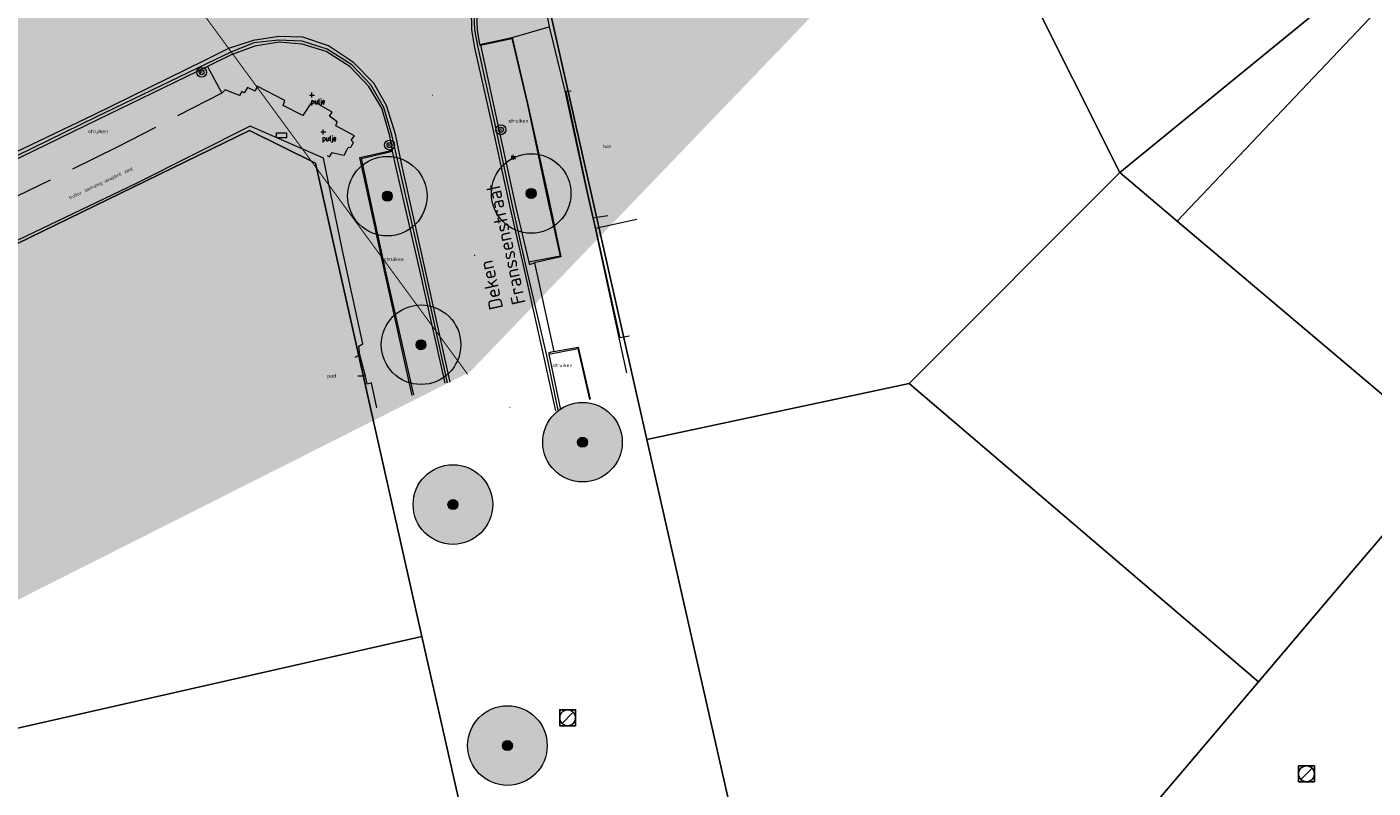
# Model space of a CAD drawing. Header units: metres. Extents: x 163628 to 168255, y 402691 to 405367.
# Tile 75 of 256: x 165445 to 165513, y 403821 to 403859. Entities that reach past the tile are written whole.
import ezdxf
from ezdxf.enums import TextEntityAlignment as Align

# ---------------------------------------------------------------- set-up
doc = ezdxf.new("R2010")
doc.units = ezdxf.units.M
doc.linetypes.add('X-CA190022.004-UO-DTM inmeting_v0.1$0$DASHED2', pattern=[0.375, 0.25, -0.125])
doc.linetypes.add('X-CA190022.004-UO-TXT_Tekst 1op200_v0.1$0$AL-TEKENBLADGRENS', pattern=[11.5, 2.5, -1.5, 1, -1.5, 1, -1.5, 2.5])
for name, color, linetype, lineweight in [('X-CA190022.004-UO-DTM inmeting_v0.1$0$B-WE-AL-AANPIJLING-T18', 246, 'Continuous', 0), ('X-CA190022.004-UO-DTM inmeting_v0.1$0$B-WE-AL-TOPOGRAFIE_CULTUURGRENS-G', 246, 'X-CA190022.004-UO-DTM inmeting_v0.1$0$DASHED2', 0), ('X-CA190022.004-UO-DTM inmeting_v0.1$0$B-WE-GR-BOOM-S', 246, 'Continuous', 0), ('X-CA190022.004-UO-DTM inmeting_v0.1$0$B-WE-IE-MEUBILAIR_WEGMEUBILAIR-S', 246, 'Continuous', 0), ('X-CA190022.004-UO-DTM inmeting_v0.1$0$B-WE-IE-TERREINAFSCHEIDING_KUNSTMATIG_MUUR-G', 246, 'X-CA190022.004-UO-DTM inmeting_v0.1$0$IE-TERREINAFSCHEIDING-KUNSTMATIG-DICHT', 0), ('X-CA190022.004-UO-DTM inmeting_v0.1$0$B-WE-IE-TERREINAFSCHEIDING_NATUURLIJK_HAAG MET RASTER-G', 246, 'X-CA190022.004-UO-DTM inmeting_v0.1$0$IE-TERREINAFSCHEIDING-NATUURLIJK-HAAGRASTER', 0), ('X-CA190022.004-UO-DTM inmeting_v0.1$0$B-WE-KL-ET_LS_OV_KAST-S', 246, 'Continuous', 0), ('X-CA190022.004-UO-DTM inmeting_v0.1$0$B-WE-OG-HOOGTEPUNT-S', 246, 'Continuous', 0), ('X-CA190022.004-UO-DTM inmeting_v0.1$0$B-WE-RI-HWA_KOLK-S', 246, 'Continuous', 0), ('X-CA190022.004-UO-DTM inmeting_v0.1$0$B-WE-VH-KANTOPSLUITING_ACHTERKANTBAND-G', 246, 'Continuous', 0), ('X-CA190022.004-UO-DTM inmeting_v0.1$0$B-WE-VH-KANTOPSLUITING_VOORKANTBAND-G', 246, 'Continuous', 0), ('X-CA190022.004-UO-DTM inmeting_v0.1$0$B-WE-VH-VERHARDING_ASFALT-G', 246, 'Continuous', 0), ('X-CA190022.004-UO-DTM inmeting_v0.1$0$B-WE-VH-VERHARDING_TEGELS-G', 246, 'Continuous', 0), ('X-CA190022.004-UO-DTM inmeting_v0.1$0$B-XX-AL-DETAILPUNT-S', 246, 'Continuous', 0), ('X-CA190022.004-UO-DTM inmeting_v0.1$0$C3D-DETAILPUNT-CO', 246, 'Continuous', 0), ('X-CA190022.004-UO-DTM inmeting_v0.1$0$N-WE-KL-ET-T18', 246, 'Continuous', 0), ('X-CA190022.004-UO-DTM inmeting_v0.1$0$N-WE-KL-ET-T25', 246, 'Continuous', 0), ('X-CA190022.004-UO-DWM_Beplanting$0$B-WE-GR-BOOM-S AFKOMSTIG UIT BGT', 252, 'Continuous', 0), ('X-CA190022.004-UO-KAD_Percelen$0$B-WE-KG-GRENS_PERCEEL-GV', 150, 'Continuous', 9), ('X-CA190022.004-UO-TXT_Tekst 1op200_v0.1$0$X-XX-AL-T35', 7, 'Continuous', 35), ('X-CA190022.004-UO-TXT_Tekst 1op200_v0.1$0$X-XX-AL-TEKENBLADGRENS-G', 7, 'X-CA190022.004-UO-TXT_Tekst 1op200_v0.1$0$AL-TEKENBLADGRENS', 35), ('X-CA190022.004-UO-WHM_Putten en kolken combi_v0.1$0$KOLK INMETING', 252, 'Continuous', 18), ('X-CA190022.004-UO-WHM_Riolering gemeente_NLCS_v0.1$0$B-WE-RI-PUT-S', 252, 'Continuous', 15)]:
    doc.layers.add(name, color=color, linetype=linetype, lineweight=lineweight)
doc.layers.add('X-CA190022.004-UO-DTM inmeting_v0.1$0$X-XX-AL-MEETPUNT-S', color=246, linetype='Continuous', lineweight=0, plot=False)
for name, color, linetype in [('X-CA190022.004-UO-DWM_Beplanting$0$B-WE-GR-BOOM-S AFKOMSTIG UIT BOMENBESTAND GEMEENTE', 252, 'Continuous'), ('X-CA190022.004-UO-DWM_Beplanting$0$B-WE-GR-BOOM-S AFKOMSTIG UIT DTM_v0.4', 252, 'Continuous'), ('X-CA190022.004-UO-DWM_Beplanting$0$N-GV-GR-GRAS-A-200', 7, 'Continuous')]:
    doc.layers.add(name, color=color, linetype=linetype)
doc.layers.add('X-CA190022.004-UO-TXT_Tekst 1op200_v0.1$0$X-XX-AL-VERWIJZING-V', color=253, linetype='Continuous', lineweight=0, transparency=0.5)
doc.styles.add('X-CA190022.004-UO-DTM inmeting_v0.1$0$ISOCPEUR 9 PT', font='isocpeur.ttf', dxfattribs={"height": 2.4402})
doc.styles.add('X-CA190022.004-UO-DTM inmeting_v0.1$0$NLCS-ISO', font='isocpeur.ttf', dxfattribs={"height": 2.5})
doc.styles.add('X-CA190022.004-UO-DTM inmeting_v0.1$0$simplex', font='simplex.shx', dxfattribs={"width": 0.7, "height": 2.5})
doc.styles.add('X-CA190022.004-UO-TXT_Tekst 1op200_v0.1$0$NLCS-ISO-M200-T35', font='NLCS-ISO.ttf', dxfattribs={"height": 0.7})
doc.styles.add('X-CA190022.004-UO-WHM_Putten en kolken combi_v0.1$0$ISOCPEUR 9 PT', font='isocpeur.ttf', dxfattribs={"height": 2.4402})
doc.linetypes.add('X-CA190022.004-UO-DTM inmeting_v0.1$0$IE-TERREINAFSCHEIDING-KUNSTMATIG-DICHT', pattern='A,8,-1,[82,NLCS.SHX,S=0.75,R=90,X=0,Y=0],-1', length=10)
doc.linetypes.add('X-CA190022.004-UO-DTM inmeting_v0.1$0$IE-TERREINAFSCHEIDING-NATUURLIJK-HAAGRASTER', pattern='A,7,-1.5,[67,NLCS.SHX,S=0.75,R=45,X=0,Y=0],-1.5,7,-1.5,[67,NLCS.SHX,S=0.75,R=0,X=0,Y=0],-1.5', length=20)

# ---------------------------------------------------------------- blocks, each defined once
blk = doc.blocks.new('X-CA190022.004-UO-WHM_Riolering gemeente_NLCS_v0.1$0$B-SRI-PUT_BETON-SO')
blk.add_line((-1.41, -1.41), (1.41, 1.41))
at = {"lineweight": -3, "flags": 128}
blk.add_lwpolyline([(2, -2), (2, 2), (-2, 2), (-2, -2)], close=True, dxfattribs=at)
at = {"lineweight": -3}
blk.add_circle((0, 0), 2, dxfattribs=at)
blk = doc.blocks.new('X-CA190022.004-UO-DTM inmeting_v0.1$0$punt')
at = {"color": 0, "lineweight": -2}
blk.add_line((0, 0), (0, 0), dxfattribs=at)
blk = doc.blocks.new('X-CA190022.004-UO-DTM inmeting_v0.1$0$kolk 1.03')
at = {"layer": 'X-CA190022.004-UO-DTM inmeting_v0.1$0$B-WE-RI-HWA_KOLK-S'}
blk.add_circle((0, 0), 0.25, dxfattribs=at)
at = {"layer": 'X-CA190022.004-UO-DTM inmeting_v0.1$0$B-WE-RI-HWA_KOLK-S', "insert": (0, 0), "char_height": 0.244, "attachment_point": 5, "style": 'X-CA190022.004-UO-DTM inmeting_v0.1$0$ISOCPEUR 9 PT'}
blk.add_mtext_dynamic_manual_height_columns('K', width=0.2523, gutter_width=12.2, heights=[0], dxfattribs=at)
blk = doc.blocks.new('X-CA190022.004-UO-DTM inmeting_v0.1$0$SOG-HOOGTEPUNT-SO')
for p, q in [((-0.5, 0), (0.5, 0)), ((0, 0.5), (0, -0.5))]:
    blk.add_line(p, q)
blk = doc.blocks.new('X-CA190022.004-UO-DTM inmeting_v0.1$0$B-SIE-WEG_LICHTMAST-SO')
at = {"ltscale": 0.1}
for p, q in [((-0.33, 0.19), (-0.67, 0.39)), ((0, 0.39), (0, 0.77)), ((0.33, 0.19), (0.67, 0.39)), ((-0.33, -0.19), (-0.67, -0.39)), ((0, -0.39), (0, -0.77)), ((0.33, -0.19), (0.67, -0.39))]:
    blk.add_line(p, q, dxfattribs=at)
at = {"flags": 128}
for points in [[(-0.35, 0.15), (0.35, 0.15)], [(-0.35, -0.15), (0.35, -0.15)]]:
    blk.add_lwpolyline(points, dxfattribs=at)
at = {"ltscale": 0.1}
blk.add_circle((0, 0), 0.386, dxfattribs=at)
at = {"style": 'X-CA190022.004-UO-DTM inmeting_v0.1$0$NLCS-ISO'}
blk.add_attdef('TYPE', text='', height=0.549, dxfattribs=at).set_placement((0, 0.77), align=Align.BOTTOM_CENTER)
blk = doc.blocks.new('X-CA190022.004-UO-DTM inmeting_v0.1$0$boom')
h = blk.add_hatch()
h.set_pattern_fill('ANSI31', color=256, scale=0.13)
h.paths.add_polyline_path([(-1, 0, 1), (1, 0, 1)])
blk.add_circle((0, 0), 1)
blk = doc.blocks.new('X-CA190022.004-UO-DTM inmeting_v0.1$0$SKL-ET_OV_KAST_ALGEMEEN-SO')
at = {"flags": 128}
blk.add_lwpolyline([(-3.5, 1.75), (3.5, 1.75), (3.5, -1.75), (-3.5, -1.75), (-3.5, 1.75)], dxfattribs=at)
at = {"layer": 'X-CA190022.004-UO-DTM inmeting_v0.1$0$N-WE-KL-ET-T18', "linetype": 'ByBlock', "style": 'X-CA190022.004-UO-DTM inmeting_v0.1$0$NLCS-ISO', "flags": 1}
for tag, p in [('OMSCHRIJVING_LEGENDA', (0, -8.43)), ('VOEDINGSPUNT', (0, -19.78)), ('LOCATIE', (0, -12.22)), ('BPS-CODERING', (0, -16)), ('GROEPSNUMMER', (0, -23.57)), ('POSITIE_X', (0, -27.35)), ('OVERIGE_OPMERKING(EN)_1', (0, -34.92)), ('OVERIGE_OPMERKING(EN)_2', (0, -38.71)), ('POSITIE_Y', (0, -31.14))]:
    blk.add_attdef(tag, p, '', height=1.8, dxfattribs=at)
at = {"layer": 'X-CA190022.004-UO-DTM inmeting_v0.1$0$N-WE-KL-ET-T25', "linetype": 'ByBlock', "style": 'X-CA190022.004-UO-DTM inmeting_v0.1$0$NLCS-ISO'}
for tag, p in [('SOORT_KAST', (0, 0)), ('KASTNAAM', (0, 5.27))]:
    blk.add_attdef(tag, text='', height=2.5, dxfattribs=at).set_placement(p, align=Align.MIDDLE_CENTER)
blk = doc.blocks.new('*U89', base_point=(165458.156, 403853.689, 9.056))
at = {"layer": 'X-CA190022.004-UO-DTM inmeting_v0.1$0$B-WE-KL-ET_LS_OV_KAST-S', "color": 0, "linetype": 'ByBlock', "lineweight": -2, "xscale": 0.07142857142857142, "yscale": 0.07142857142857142, "zscale": 0.07142857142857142}
blk.add_blockref('X-CA190022.004-UO-DTM inmeting_v0.1$0$SKL-ET_OV_KAST_ALGEMEEN-SO', (165458.156, 403853.689, 9.056), dxfattribs=at)
blk = doc.blocks.new('X-CA190022.004-UO-DWM_Beplanting$0$SGR-BOOM_01-SO')
at = {"linetype": 'ByBlock', "lineweight": 18}
h = blk.add_hatch(color=0, dxfattribs=at)
h.dxf.hatch_style = 1
edge = h.paths.add_edge_path()
edge.add_arc((0, 0), 0.25, 0, 360)
at = {"color": 0, "linetype": 'ByBlock', "lineweight": 18}
for radius in [2, 0.25]:
    blk.add_circle((0, 0), radius, dxfattribs=at)
blk = doc.blocks.new('X-CA190022.004-UO-DWM_Beplanting$0$IMGEOBoom')
at = {"transparency": 33554457}
h = blk.add_hatch(color=256, dxfattribs=at)
h.dxf.hatch_style = 1
edge = h.paths.add_edge_path()
edge.add_arc((0, 0), 100, 0, 360)
edge = h.paths.add_edge_path(flags=17)
edge.add_arc((0, 0), 12.5, 0, 360)
h = blk.add_hatch()
h.set_pattern_fill('ANGLE', color=256)
h.set_pattern_definition([(0, (0, 0), (0, 6.985), [5.08, -1.905]), (90, (0, 0), (-6.985, 4e-16), [5.08, -1.905])])
edge = h.paths.add_edge_path(flags=17)
edge.add_arc((0, 0), 12.5, 0, 360)
at = {"layer": 'X-CA190022.004-UO-DWM_Beplanting$0$N-GV-GR-GRAS-A-200'}
h = blk.add_hatch(color=256, dxfattribs=at)
h.dxf.hatch_style = 1
edge = h.paths.add_edge_path(flags=17)
edge.add_arc((0, 0), 12.5, 0, 360)
at = {"xscale": 50, "yscale": 50, "zscale": 50}
blk.add_blockref('X-CA190022.004-UO-DWM_Beplanting$0$SGR-BOOM_01-SO', (0, 0), dxfattribs=at)
blk = doc.blocks.new('X-CA190022.004-UO-WHM_Putten en kolken combi_v0.1$0$kolk 1.03')
blk.add_circle((0, 0), 0.25)
at = {"insert": (0, 0), "char_height": 0.244, "attachment_point": 5, "style": 'X-CA190022.004-UO-WHM_Putten en kolken combi_v0.1$0$ISOCPEUR 9 PT'}
blk.add_mtext_dynamic_manual_height_columns('K', width=0.25229, gutter_width=12.201, heights=[0], dxfattribs=at)

msp = doc.modelspace()

# ---------------------------------------------------------------- hatches: boundary and pattern name
at = {"layer": 'X-CA190022.004-UO-TXT_Tekst 1op200_v0.1$0$X-XX-AL-VERWIJZING-V'}
h = msp.add_hatch(color=256, dxfattribs=at)
h.dxf.hatch_style = 1
h.paths.add_polyline_path([(165464.919, 403840.427), (165429.383, 403874.578), (165436.637, 403882.126), (165438.662, 403884.233), (165419.079, 403887.244), (165428.612, 403878.083), (165285.905, 403806.186), (165302.209, 403758.452)])
h = msp.add_hatch(color=256, dxfattribs=at)
h.dxf.hatch_style = 1
h.paths.add_polyline_path([(165449.202, 403882.613), (165440.315, 403883.979), (165436.637, 403882.126), (165429.383, 403874.578), (165464.919, 403840.427), (165467.631, 403841.794), (165469.033, 403843.252)])
h = msp.add_hatch(color=256, dxfattribs=at)
h.dxf.hatch_style = 1
h.paths.add_polyline_path([(165471.506, 403877.339), (165470.295, 403878.587), (165468.473, 403879.052), (165464.873, 403880.204), (165449.202, 403882.613), (165469.033, 403843.252), (165489.15, 403864.185)])

# ---------------------------------------------------------------- linework, layer by layer
at = {"layer": 'X-CA190022.004-UO-DTM inmeting_v0.1$0$B-WE-AL-TOPOGRAFIE_CULTUURGRENS-G', "ltscale": 10}
for p, q in [((165454.434, 403857.139, 9.02), (165455.155, 403855.805, 9.058)), ((165455.155, 403855.805, 9.058), (165449.891, 403853.086, 9.01)), ((165449.891, 403853.086, 9.01), (165443.481, 403849.947, 8.974))]:
    msp.add_line(p, q, dxfattribs=at)
at = {"layer": 'X-CA190022.004-UO-DTM inmeting_v0.1$0$B-WE-IE-TERREINAFSCHEIDING_KUNSTMATIG_MUUR-G'}
for p, q in [((165462.101, 403842.654, 9.037), (165462.042, 403843.084, 9.031)), ((165461.857, 403842.534, 9.052), (165462.101, 403842.654, 9.037)), ((165462.385, 403841.588, 9.045), (165461.995, 403841.587, 9.052)), ((165462.467, 403841.174, 9.018), (165462.385, 403841.588, 9.045))]:
    msp.add_line(p, q, dxfattribs=at)
at = {"layer": 'X-CA190022.004-UO-DTM inmeting_v0.1$0$B-WE-IE-TERREINAFSCHEIDING_NATUURLIJK_HAAG MET RASTER-G'}
for p, q in [((165471.287, 403860.989, 9.131), (165471.614, 403859.13, 9.213)), ((165471.614, 403859.13, 9.213), (165472.405, 403855.919, 9.204)), ((165472.405, 403855.919, 9.204), (165472.446, 403855.91, 9.205)), ((165472.446, 403855.91, 9.205), (165472.722, 403855.926, 9.198)), ((165456.587, 403854.142, 9.145), (165450.856, 403851.267, 9.056)), ((165460.267, 403852.54, 9.074), (165456.587, 403854.142, 9.145)), ((165461.217, 403847.899, 9.082), (165460.267, 403852.54, 9.074)), ((165450.856, 403851.267, 9.056), (165444.516, 403848.23, 9.044)), ((165474.572, 403849.64, 9.22), (165473.823, 403849.515, 9.178)), ((165473.823, 403849.515, 9.178), (165473.953, 403849.015, 9.185)), ((165473.953, 403849.015, 9.185), (165476.026, 403849.463, 9.347)), ((165462.243, 403843.201, 9.049), (165461.217, 403847.899, 9.082)), ((165475.65, 403843.59, 9.209), (165475.161, 403843.506, 9.153)), ((165462.042, 403843.084, 9.031), (165462.243, 403843.201, 9.049)), ((165475.161, 403843.506, 9.153), (165475.111, 403843.5, 9.149)), ((165475.111, 403843.5, 9.149), (165475.506, 403841.745, 9.159)), ((165462.686, 403841.239, 9.053), (165462.467, 403841.174, 9.018)), ((165462.951, 403839.998, 9.076), (165462.686, 403841.239, 9.053))]:
    msp.add_line(p, q, dxfattribs=at)
at = {"layer": 'X-CA190022.004-UO-DTM inmeting_v0.1$0$B-WE-VH-KANTOPSLUITING_ACHTERKANTBAND-G'}
for points in [[(165467.952, 403860.237, 9.037), (165467.998, 403858.969, 9.056), (165468.12, 403858.254, 9.069), (165468.157, 403858.212, 9.063), (165469.003, 403854.355, 9.085), (165469.935, 403850.056, 9.072), (165470.592, 403847.306, 9.077), (165470.622, 403847.195, 9.06), (165470.872, 403847.273, 9.067), (165471.857, 403842.826, 9.039), (165471.601, 403842.746, 9.017), (165471.602, 403842.685, 9.034), (165472.192, 403839.891, 9.03)], [(165468.157, 403858.212, 9.063), (165469.741, 403858.548, 9.167), (165470.505, 403855.298, 9.16), (165471.546, 403850.385, 9.136), (165472.162, 403847.617, 9.107), (165470.592, 403847.306, 9.077)], [(165466.378, 403841.228, 9.039), (165465.095, 403846.972, 9.035), (165463.929, 403852.056, 9.044), (165463.738, 403852.885, 9.045), (165463.742, 403852.93, 9.044), (165463.599, 403853.659, 9.042), (165463.193, 403855.053, 9.019), (165462.542, 403856.135, 9.001), (165461.613, 403857.133, 8.992), (165460.404, 403857.89, 9.002), (165459.187, 403858.269, 9.02), (165458.031, 403858.358, 9.02), (165456.815, 403858.167, 9.033), (165455.625, 403857.729, 9.036), (165454.434, 403857.139, 9.02), (165448.906, 403854.462, 9.038), (165442.491, 403851.352, 9.038), (165437.399, 403848.889, 9.047)], [(165472.446, 403855.91, 9.205), (165473.509, 403850.935, 9.188), (165473.823, 403849.515, 9.178), (165473.953, 403849.015, 9.185), (165475.161, 403843.506, 9.153)], [(165464.809, 403840.638, 9.005), (165463.427, 403846.749, 9.032), (165462.176, 403852.517, 9.075), (165463.738, 403852.885, 9.045)], [(165471.602, 403842.685, 9.034), (165473.06, 403842.964, 9.075), (165473.643, 403840.411, 9.078)]]:
    msp.add_polyline3d(points, dxfattribs=at)
at = {"layer": 'X-CA190022.004-UO-DTM inmeting_v0.1$0$B-WE-VH-KANTOPSLUITING_VOORKANTBAND-G'}
for points in [[(165505.347, 403882.028, 9.046), (165500.734, 403879.797, 8.979), (165497.428, 403878.168, 8.993), (165493.257, 403876.147, 8.971), (165487.672, 403873.444, 8.998), (165483.08, 403871.227, 8.965), (165477.405, 403868.472, 8.956), (165472.801, 403866.221, 8.933), (165471.755, 403865.684, 8.916), (165470.857, 403865.256, 8.933), (165469.936, 403864.588, 8.94), (165468.981, 403863.617, 8.936), (165468.317, 403862.48, 8.948), (165467.897, 403861.174, 8.944), (165467.804, 403860.13, 8.97), (165467.854, 403858.977, 8.963), (165468.025, 403858.1, 8.961), (165468.874, 403854.311, 8.947), (165469.774, 403850.073, 8.949), (165470.416, 403847.228, 8.937), (165471.485, 403842.622, 8.92), (165472.056, 403839.881, 8.906)], [(165466.509, 403841.254, 8.921), (165465.224, 403847.02, 8.913), (165464.068, 403852.103, 8.9), (165463.711, 403853.711, 8.939), (165463.308, 403855.087, 8.951), (165462.641, 403856.223, 8.938), (165461.698, 403857.232, 8.914), (165460.448, 403858.014, 8.93), (165459.189, 403858.41, 8.924), (165458.001, 403858.467, 8.925), (165456.763, 403858.329, 8.934), (165455.575, 403857.852, 8.922), (165454.377, 403857.275, 8.904), (165448.821, 403854.593, 8.915), (165442.441, 403851.489, 8.922), (165437.295, 403849.006, 8.925)], [(165468.12, 403858.254, 9.069), (165469.761, 403858.603, 9.174), (165470.527, 403855.297, 9.16), (165471.615, 403850.386, 9.144), (165472.204, 403847.582, 9.123), (165470.872, 403847.273, 9.067)], [(165472.405, 403855.919, 9.204), (165473.492, 403850.917, 9.187), (165473.947, 403848.941, 9.183), (165475.111, 403843.5, 9.149)], [(165464.732, 403840.613, 9.006), (165463.375, 403846.728, 9.02), (165462.097, 403852.562, 9.075), (165463.742, 403852.93, 9.044)], [(165471.857, 403842.826, 9.039), (165473.081, 403843.032, 9.075), (165473.67, 403840.431, 9.081)]]:
    msp.add_polyline3d(points, dxfattribs=at)
at = {"layer": 'X-CA190022.004-UO-DTM inmeting_v0.1$0$B-WE-VH-VERHARDING_ASFALT-G'}
for points in [[(165505.248, 403882.177, 9.037), (165500.597, 403879.948, 9.027), (165497.295, 403878.384, 9.029), (165493.144, 403876.319, 9.007), (165487.604, 403873.63, 9.009), (165482.99, 403871.369, 8.988), (165477.314, 403868.642, 8.983), (165472.705, 403866.374, 8.96), (165471.604, 403865.84, 8.952), (165470.721, 403865.398, 8.96), (165469.861, 403864.739, 8.968), (165468.847, 403863.76, 8.979), (165468.153, 403862.554, 8.985), (165467.661, 403861.127, 8.975), (165467.688, 403860.047, 8.971), (165467.713, 403858.987, 8.975), (165467.869, 403858.073, 8.971), (165468.728, 403854.233, 8.955), (165469.636, 403850.069, 8.945), (165470.31, 403847.16, 8.933), (165471.332, 403842.582, 8.924), (165471.931, 403839.844, 8.921)], [(165466.636, 403841.285, 8.927), (165465.356, 403847.024, 8.935), (165464.207, 403852.194, 8.935), (165463.882, 403853.748, 8.98), (165463.431, 403855.176, 8.979), (165462.807, 403856.306, 8.968), (165461.78, 403857.339, 8.964), (165460.524, 403858.188, 8.961), (165459.228, 403858.612, 8.972), (165458.027, 403858.655, 8.96), (165456.725, 403858.443, 8.961), (165455.489, 403858.049, 8.958), (165454.288, 403857.437, 8.952), (165448.725, 403854.72, 8.944), (165442.37, 403851.68, 8.942), (165437.209, 403849.172, 8.942)]]:
    msp.add_polyline3d(points, dxfattribs=at)
at = {"layer": 'X-CA190022.004-UO-DTM inmeting_v0.1$0$B-WE-VH-VERHARDING_TEGELS-G'}
for points in [[(165469.761, 403858.603, 9.174), (165471.614, 403859.13, 9.213)], [(165460.45, 403852.674, 9.061), (165460.576, 403852.608, 9.061), (165460.711, 403852.817, 9.072), (165461.123, 403852.713, 9.079), (165461.313, 403852.69, 9.079), (165461.508, 403853.074, 9.073), (165461.645, 403853.084, 9.071), (165461.78, 403853.328, 9.068), (165461.661, 403853.438, 9.056), (165461.821, 403853.663, 9.049), (165460.886, 403854.154, 9.071), (165460.959, 403854.362, 9.064), (165460.576, 403854.643, 9.078), (165460.702, 403854.854, 9.078), (165459.711, 403855.421, 9.067), (165459.228, 403854.687, 9.082), (165458.239, 403855.176, 9.096), (165458.326, 403855.438, 9.097), (165456.94, 403856.154, 9.083), (165456.829, 403855.905, 9.073), (165456.442, 403856.087, 9.084), (165456.274, 403855.813, 9.082), (165456.169, 403855.881, 9.083), (165456.045, 403855.678, 9.099), (165455.328, 403855.975, 9.088), (165455.155, 403855.805, 9.058)], [(165462.385, 403841.588, 9.045), (165462.101, 403842.654, 9.037)]]:
    msp.add_polyline3d(points, dxfattribs=at)
at = {"layer": 'X-CA190022.004-UO-DTM inmeting_v0.1$0$B-XX-AL-DETAILPUNT-S'}
for p, q in [((165459.561, 403855.71, 9.057), (165459.811, 403855.71, 9.057)), ((165459.686, 403855.585, 9.057), (165459.686, 403855.835, 9.057)), ((165460.131, 403853.853, 9.099), (165460.381, 403853.853, 9.099)), ((165460.256, 403853.728, 9.099), (165460.256, 403853.978, 9.099))]:
    msp.add_line(p, q, dxfattribs=at)
at = {"layer": 'X-CA190022.004-UO-KAD_Percelen$0$B-WE-KG-GRENS_PERCEEL-GV', "flags": 128}
for points in [[(165501.252, 403778.269), (165482.14, 403813.619), (165476.531, 403838.4), (165471.394, 403861.093), (165490.886, 403870.6), (165502.278, 403876.156), (165512.515, 403881.147), (165488.008, 403902.301), (165414.648, 403867.011), (165432.29, 403842.158), (165433.171, 403842.55), (165456.543, 403853.918), (165459.871, 403852.29), (165465.213, 403828.507), (165469.095, 403811.313), (165472.909, 403794.011), (165474.352, 403787.415), (165476.721, 403776.593)], [(165517.037, 403837.673), (165512.137, 403831.927), (165507.284, 403826.219), (165496.586, 403813.638), (165485.751, 403811.325), (165482.14, 403813.619), (165501.252, 403778.269)]]:
    msp.add_lwpolyline(points, dxfattribs=at)
for points in [[(165490.886, 403870.6), (165500.318, 403851.813), (165509.985, 403859.701), (165505.22, 403869.82), (165502.278, 403876.156)], [(165476.531, 403838.4), (165489.721, 403841.211), (165500.318, 403851.813), (165490.886, 403870.6), (165471.394, 403861.093)], [(165509.985, 403859.701), (165500.318, 403851.813), (165503.197, 403849.377), (165513.806, 403860.555), (165512.46, 403861.72)], [(165503.197, 403849.377), (165517.037, 403837.673), (165527.034, 403849.396), (165519.43, 403855.69), (165513.806, 403860.555)], [(165442.587, 403823.377), (165465.213, 403828.507), (165459.871, 403852.29), (165456.543, 403853.918), (165433.171, 403842.55)], [(165489.721, 403841.211), (165507.284, 403826.219), (165512.137, 403831.927), (165517.037, 403837.673), (165503.197, 403849.377), (165500.318, 403851.813)], [(165476.531, 403838.4), (165482.14, 403813.619), (165485.751, 403811.325), (165496.586, 403813.638), (165507.284, 403826.219), (165489.721, 403841.211)], [(165465.213, 403828.507), (165442.587, 403823.377), (165443.592, 403821.331), (165441.971, 403820.564), (165438.448, 403804.485), (165454.655, 403808.096), (165459.942, 403809.274), (165469.095, 403811.313)]]:
    msp.add_lwpolyline(points, close=True, dxfattribs=at)
at = {"layer": 'X-CA190022.004-UO-TXT_Tekst 1op200_v0.1$0$X-XX-AL-TEKENBLADGRENS-G', "const_width": 0.05, "flags": 128}
msp.add_lwpolyline([(165467.518, 403841.676), (165426.987, 403896.892)], dxfattribs=at)

# ---------------------------------------------------------------- block references
at = {"layer": 'X-CA190022.004-UO-DTM inmeting_v0.1$0$B-WE-GR-BOOM-S', "linetype": 'ByBlock', "lineweight": -2, "xscale": 0.25, "yscale": 0.25, "zscale": 0.25}
for p in [(165470.711, 403850.762, 9.177), (165463.478, 403850.627, 9.076), (165465.172, 403843.163, 9.003)]:
    msp.add_blockref('X-CA190022.004-UO-DTM inmeting_v0.1$0$boom', p, dxfattribs=at)
at = {"layer": 'X-CA190022.004-UO-DTM inmeting_v0.1$0$B-WE-IE-MEUBILAIR_WEGMEUBILAIR-S', "linetype": 'ByBlock', "lineweight": -2, "xscale": 0.1620167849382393, "yscale": 0.1620167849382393, "zscale": 0.1620167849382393}
msp.add_blockref('X-CA190022.004-UO-DTM inmeting_v0.1$0$B-SIE-WEG_LICHTMAST-SO', (165469.806, 403852.571, 9.11), dxfattribs=at)
at = {"layer": 'X-CA190022.004-UO-DTM inmeting_v0.1$0$B-WE-OG-HOOGTEPUNT-S', "linetype": 'ByBlock', "lineweight": -2, "xscale": 0.01, "yscale": 0.01, "zscale": 0.01}
for p in [(165450.112, 403857.931, 9.024), (165465.761, 403855.705, 9.005), (165467.869, 403847.655, 8.974), (165469.647, 403840.025, 8.966)]:
    msp.add_blockref('X-CA190022.004-UO-DTM inmeting_v0.1$0$SOG-HOOGTEPUNT-SO', p, dxfattribs=at)
at = {"layer": 'X-CA190022.004-UO-DTM inmeting_v0.1$0$B-WE-RI-HWA_KOLK-S', "linetype": 'ByBlock', "lineweight": -2, "xscale": 0.5, "yscale": 0.5, "zscale": 0.5}
for p in [(165454.141, 403856.849, 9.025), (165469.186, 403853.965, 9.096), (165463.588, 403853.195, 9.049)]:
    msp.add_blockref('X-CA190022.004-UO-DTM inmeting_v0.1$0$kolk 1.03', p, dxfattribs=at)
at = {"layer": 'X-CA190022.004-UO-DTM inmeting_v0.1$0$C3D-DETAILPUNT-CO'}
msp.add_blockref('*U89', (165458.156, 403853.689, 9.056), dxfattribs=at)
at = {"layer": 'X-CA190022.004-UO-DTM inmeting_v0.1$0$X-XX-AL-MEETPUNT-S', "linetype": 'ByBlock', "lineweight": -2}
for p in [(165456.725, 403858.443, 8.961), (165458.001, 403858.467, 8.925), (165458.027, 403858.655, 8.96), (165459.189, 403858.41, 8.924), (165459.228, 403858.612, 8.972), (165467.713, 403858.987, 8.975), (165467.854, 403858.977, 8.963), (165467.998, 403858.969, 9.056), (165469.741, 403858.548, 9.167), (165469.761, 403858.603, 9.174), (165455.489, 403858.049, 8.958), (165455.575, 403857.852, 8.922), (165455.625, 403857.729, 9.036), (165456.763, 403858.329, 8.934), (165456.815, 403858.167, 9.033), (165458.031, 403858.358, 9.02), (165459.187, 403858.269, 9.02), (165460.404, 403857.89, 9.002), (165460.448, 403858.014, 8.93), (165460.524, 403858.188, 8.961), (165467.869, 403858.073, 8.971), (165468.025, 403858.1, 8.961), (165468.12, 403858.254, 9.069), (165468.157, 403858.212, 9.063), (165454.288, 403857.437, 8.952), (165454.377, 403857.275, 8.904), (165454.434, 403857.139, 9.02), (165461.613, 403857.133, 8.992), (165461.698, 403857.232, 8.914), (165461.78, 403857.339, 8.964), (165455.155, 403855.805, 9.058), (165455.328, 403855.975, 9.088), (165456.169, 403855.881, 9.083), (165456.274, 403855.813, 9.082), (165456.442, 403856.087, 9.084), (165456.829, 403855.905, 9.073), (165456.94, 403856.154, 9.083), (165462.542, 403856.135, 9.001), (165462.641, 403856.223, 8.938), (165462.807, 403856.306, 8.968), (165472.405, 403855.919, 9.204), (165472.446, 403855.91, 9.205), (165472.722, 403855.926, 9.198), (165456.045, 403855.678, 9.099), (165458.239, 403855.176, 9.096), (165458.326, 403855.438, 9.097), (165459.711, 403855.421, 9.067), (165463.193, 403855.053, 9.019), (165463.308, 403855.087, 8.951), (165463.431, 403855.176, 8.979), (165470.505, 403855.298, 9.16), (165470.527, 403855.297, 9.16), (165448.725, 403854.72, 8.944), (165448.821, 403854.593, 8.915), (165448.906, 403854.462, 9.038), (165459.228, 403854.687, 9.082), (165460.576, 403854.643, 9.078), (165460.702, 403854.854, 9.078), (165460.959, 403854.362, 9.064), (165469.003, 403854.355, 9.085), (165470.069, 403854.413, 9.088), (165448.932, 403853.88, 9.026), (165456.587, 403854.142, 9.145), (165460.886, 403854.154, 9.071), (165461.821, 403853.663, 9.049), (165463.711, 403853.711, 8.939), (165463.882, 403853.748, 8.98), (165468.728, 403854.233, 8.955), (165468.874, 403854.311, 8.947), (165449.891, 403853.086, 9.01), (165461.508, 403853.074, 9.073), (165461.645, 403853.084, 9.071), (165461.661, 403853.438, 9.056), (165461.78, 403853.328, 9.068), (165463.599, 403853.659, 9.042), (165460.267, 403852.54, 9.074), (165460.45, 403852.674, 9.061), (165460.576, 403852.608, 9.061), (165460.711, 403852.817, 9.072), (165461.123, 403852.713, 9.079), (165461.313, 403852.69, 9.079), (165462.097, 403852.562, 9.075), (165462.176, 403852.517, 9.075), (165463.738, 403852.885, 9.045), (165463.742, 403852.93, 9.044), (165463.929, 403852.056, 9.044), (165464.068, 403852.103, 8.9), (165464.207, 403852.194, 8.935), (165450.856, 403851.267, 9.056), (165471.546, 403850.385, 9.136), (165471.615, 403850.386, 9.144), (165473.492, 403850.917, 9.187), (165473.509, 403850.935, 9.188), (165469.636, 403850.069, 8.945), (165469.774, 403850.073, 8.949), (165469.935, 403850.056, 9.072), (165474.572, 403849.64, 9.22), (165473.823, 403849.515, 9.178), (165473.947, 403848.941, 9.183), (165473.953, 403849.015, 9.185), (165476.026, 403849.463, 9.347), (165461.217, 403847.899, 9.082), (165472.162, 403847.617, 9.107), (165472.204, 403847.582, 9.123), (165463.794, 403847.461, 9.017), (165465.095, 403846.972, 9.035), (165465.224, 403847.02, 8.913), (165465.356, 403847.024, 8.935), (165470.31, 403847.16, 8.933), (165470.416, 403847.228, 8.937), (165470.592, 403847.306, 9.077), (165470.622, 403847.195, 9.06), (165470.872, 403847.273, 9.067), (165463.375, 403846.728, 9.02), (165463.427, 403846.749, 9.032), (165475.65, 403843.59, 9.209), (165462.042, 403843.084, 9.031), (165462.243, 403843.201, 9.049), (165473.06, 403842.964, 9.075), (165473.081, 403843.032, 9.075), (165475.111, 403843.5, 9.149), (165475.161, 403843.506, 9.153), (165461.857, 403842.534, 9.052), (165462.101, 403842.654, 9.037), (165471.332, 403842.582, 8.924), (165471.485, 403842.622, 8.92), (165471.601, 403842.746, 9.017), (165471.602, 403842.685, 9.034), (165471.857, 403842.826, 9.039), (165461.995, 403841.587, 9.052), (165462.385, 403841.588, 9.045), (165472.283, 403842.124, 9.033), (165475.506, 403841.745, 9.159), (165462.467, 403841.174, 9.018), (165462.686, 403841.239, 9.053), (165466.378, 403841.228, 9.039), (165466.509, 403841.254, 8.921), (165466.636, 403841.285, 8.927), (165464.732, 403840.613, 9.006), (165464.809, 403840.638, 9.005), (165473.643, 403840.411, 9.078), (165473.67, 403840.431, 9.081), (165462.951, 403839.998, 9.076), (165471.931, 403839.844, 8.921), (165472.056, 403839.881, 8.906), (165472.192, 403839.891, 9.03)]:
    msp.add_blockref('X-CA190022.004-UO-DTM inmeting_v0.1$0$punt', p, dxfattribs=at)
at = {"layer": 'X-CA190022.004-UO-DWM_Beplanting$0$B-WE-GR-BOOM-S AFKOMSTIG UIT BGT', "xscale": 0.02, "yscale": 0.02, "zscale": 0.02}
for p in [(165473.293, 403838.264), (165466.778, 403835.129), (165469.517, 403823.02)]:
    msp.add_blockref('X-CA190022.004-UO-DWM_Beplanting$0$IMGEOBoom', p, dxfattribs=at)
at = {"layer": 'X-CA190022.004-UO-DWM_Beplanting$0$B-WE-GR-BOOM-S AFKOMSTIG UIT BOMENBESTAND GEMEENTE', "xscale": 0.02, "yscale": 0.02, "zscale": 0.02}
for p in [(165473.293, 403838.264), (165466.778, 403835.129), (165469.517, 403823.02)]:
    msp.add_blockref('X-CA190022.004-UO-DWM_Beplanting$0$IMGEOBoom', p, dxfattribs=at)
at = {"layer": 'X-CA190022.004-UO-DWM_Beplanting$0$B-WE-GR-BOOM-S AFKOMSTIG UIT DTM_v0.4', "linetype": 'ByBlock', "lineweight": -2, "xscale": 0.02, "yscale": 0.02, "zscale": 0.02}
for p in [(165463.478, 403850.627, 9.076), (165470.711, 403850.762, 9.177), (165465.172, 403843.163, 9.003)]:
    msp.add_blockref('X-CA190022.004-UO-DWM_Beplanting$0$IMGEOBoom', p, dxfattribs=at)
at = {"layer": 'X-CA190022.004-UO-WHM_Putten en kolken combi_v0.1$0$KOLK INMETING', "linetype": 'ByBlock', "lineweight": -2}
for p in [(165454.141, 403856.849, 9.025), (165469.186, 403853.965, 9.096), (165463.588, 403853.195, 9.049)]:
    msp.add_blockref('X-CA190022.004-UO-WHM_Putten en kolken combi_v0.1$0$kolk 1.03', p, dxfattribs=at)
at = {"layer": 'X-CA190022.004-UO-WHM_Riolering gemeente_NLCS_v0.1$0$B-WE-RI-PUT-S', "xscale": 0.2, "yscale": 0.2, "zscale": 0.2}
for p in [(165472.544, 403824.416), (165509.696, 403821.6)]:
    msp.add_blockref('X-CA190022.004-UO-WHM_Riolering gemeente_NLCS_v0.1$0$B-SRI-PUT_BETON-SO', p, dxfattribs=at)

# ---------------------------------------------------------------- texts
at = {"layer": 'X-CA190022.004-UO-DTM inmeting_v0.1$0$B-WE-AL-AANPIJLING-T18', "linetype": 'ByBlock', "style": 'X-CA190022.004-UO-DTM inmeting_v0.1$0$NLCS-ISO', "width": 0.7}
msp.add_text('trottoir  bestrating verwijderd  zand', height=0.18, rotation=25.36462, dxfattribs=at).set_placement((165447.523, 403850.451))
at = {"layer": 'X-CA190022.004-UO-DTM inmeting_v0.1$0$B-WE-AL-AANPIJLING-T18', "linetype": 'ByBlock', "char_height": 0.18, "attachment_point": 5, "style": 'X-CA190022.004-UO-DTM inmeting_v0.1$0$NLCS-ISO'}
for s, insert in [('struiken', (165470.069, 403854.413, 9.088)), ('struiken', (165448.932, 403853.88, 9.026)), ('tuin', (165474.522, 403853.13)), ('struiken', (165463.794, 403847.461, 9.017)), ('struiken', (165472.283, 403842.124, 9.033)), ('pad', (165460.677, 403841.576))]:
    msp.add_mtext(s, dxfattribs=dict(at, insert=insert))
at = {"layer": 'X-CA190022.004-UO-DTM inmeting_v0.1$0$C3D-DETAILPUNT-CO', "style": 'X-CA190022.004-UO-DTM inmeting_v0.1$0$simplex', "width": 0.7}
for p in [(165459.636, 403855.26, 9.057), (165460.206, 403853.403, 9.099)]:
    msp.add_text('putje', height=0.25, dxfattribs=at).set_placement(p)
at = {"layer": 'X-CA190022.004-UO-TXT_Tekst 1op200_v0.1$0$X-XX-AL-T35', "insert": (165468.624, 403844.861), "char_height": 0.7, "attachment_point": 1, "rotation": 102.47233, "style": 'X-CA190022.004-UO-TXT_Tekst 1op200_v0.1$0$NLCS-ISO-M200-T35'}
msp.add_mtext_dynamic_manual_height_columns('Deken \\PFranssenstraat', width=25.88353, gutter_width=8.75, heights=[0], dxfattribs=at)

doc.saveas('drawing.dxf')
